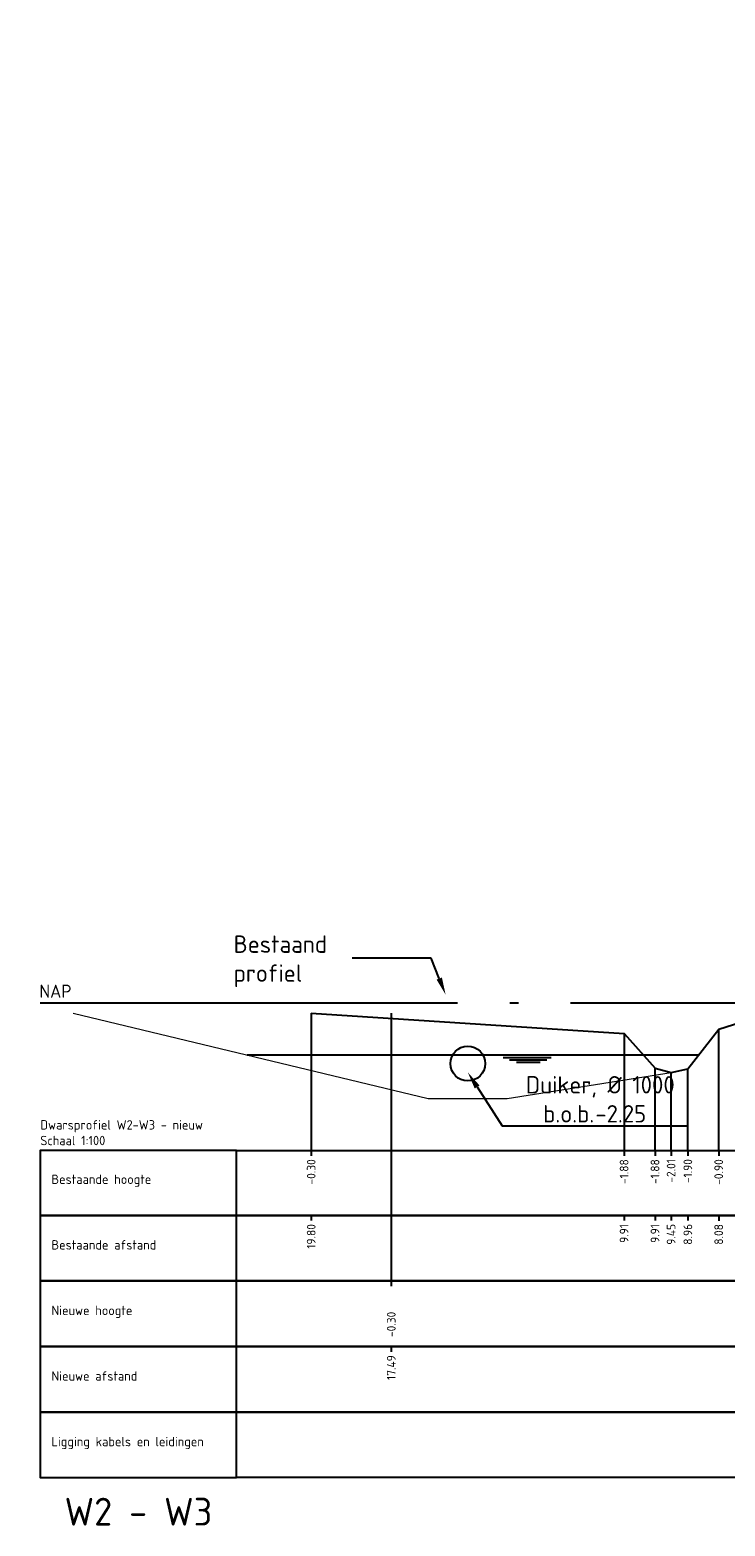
# Model space of a CAD drawing. Extents: x 102676 to 106538, y 417474 to 420545.
# Tile 32 of 112: x 104201 to 104221, y 418383 to 418426. Entities that reach past the tile are written whole.
import ezdxf
from ezdxf import colors
from ezdxf.entities.mleader import LeaderData, LeaderLine
from ezdxf.math import Vec2, Vec3

# ---------------------------------------------------------------- set-up
doc = ezdxf.new("R2010")
doc.units = 0
doc.linetypes.add('AL-NAP_LIJN', pattern=[15.25, 12, -1.5, 0.25, -1.5])
for name, color, linetype, lineweight in [('B-WE-GW-GRONDWERKLIJN_KRUIN-G', 90, 'Continuous', 25), ('B-WE-VH-VERHARDING_FUNDERING_BIMS-GD', 7, 'Continuous', 25), ('N-RO-WH-WATERLIJN', 150, 'Continuous', 25), ('N-WE-GW-TALUDLIJN-G', 90, 'Continuous', 25), ('X-XX-AL-NAP-G', 7, 'AL-NAP_LIJN', 25), ('X-XX-AL-PROFIELBALK-G', 7, 'Continuous', 25), ('X-XX-AL-PROFIELBALK-T25', 7, 'Continuous', 25), ('X-XX-AL-T25', 7, 'Continuous', 25), ('X-XX-AL-VERWIJZING_DOORSNEDE-M_OUD', 7, 'Continuous', 25)]:
    doc.layers.add(name, color=color, linetype=linetype, lineweight=lineweight)
doc.layers.add('N-OI-RI-DUIKER', color=7, linetype='Continuous', lineweight=25, true_color=0x35b137)
doc.styles.add('NLCS-ISO-ANNOTATIEF-T18', font='NLCS-ISO.ttf', dxfattribs={"height": 1.8})
doc.styles.add('NLCS-ISO-ANNOTATIEF-T25', font='NLCS-ISO.ttf', dxfattribs={"height": 2.5})

msp = doc.modelspace()

# ---------------------------------------------------------------- linework, layer by layer
at = {"layer": 'B-WE-GW-GRONDWERKLIJN_KRUIN-G', "color": 8, "elevation": -1.8495}
msp.add_lwpolyline([(104209.5033, 418397.666), (104218.5033, 418397.086), (104219.3925, 418396.086), (104219.8556, 418395.956), (104220.3373, 418396.066), (104221.2265, 418397.2043), (104224.4569, 418398.236), (104225.956, 418398.2958, -0.0149377), (104229.3014, 418398.396, -0.0151831), (104232.6468, 418398.2958), (104234.3299, 418398.196), (104235.1996, 418398.066), (104237.2158, 418397.7647), (104239.342, 418396.126), (104239.5852, 418396.036), (104239.8285, 418396.116), (104241.2256, 418397.1477), (104250.2256, 418397.716)], format="xyb", dxfattribs=at)
at = {"layer": 'B-WE-VH-VERHARDING_FUNDERING_BIMS-GD'}
msp.add_arc((104232.2254, 418465.2021, 0.71), 55.8524, 86.56611, 86.56611, dxfattribs=at)
at = {"layer": 'N-OI-RI-DUIKER', "ltscale": 2}
msp.add_circle((104214.0069, 418396.216), 0.5, dxfattribs=at)
at = {"layer": 'N-RO-WH-WATERLIJN'}
for points in [[(104207.6615, 418396.466), (104220.6498, 418396.466)], [(104215.0253, 418396.3956), (104216.4045, 418396.3956)], [(104215.2094, 418396.3251), (104216.2861, 418396.3251)], [(104215.4084, 418396.2611), (104216.0923, 418396.2611)]]:
    msp.add_lwpolyline(points, dxfattribs=at)
at = {"layer": 'N-WE-GW-TALUDLIJN-G', "lineweight": 0}
msp.add_lwpolyline([(104202.6593, 418397.666), (104212.872, 418395.216), (104215.1418, 418395.216), (104219.8556, 418395.956), (104220.3373, 418396.066), (104221.2265, 418397.2043), (104224.4569, 418398.236)], dxfattribs=at)
at = {"layer": 'X-XX-AL-NAP-G'}
msp.add_lwpolyline([(104201.7128, 418397.966), (104262.4134, 418397.966)], dxfattribs=at)
at = {"layer": 'X-XX-AL-PROFIELBALK-G', "color": 7, "linetype": 'Continuous', "lineweight": 25}
for p, q in [((104209.5033, 418393.7161, -1.8495), (104209.5033, 418393.5661, -1.8495)), ((104218.5033, 418393.7161, -1.8495), (104218.5033, 418393.5661, -1.8495)), ((104219.3925, 418393.7161), (104219.3925, 418393.5661)), ((104219.8556, 418393.7161), (104219.8556, 418393.5661)), ((104220.3373, 418393.7161), (104220.3373, 418393.5661)), ((104221.2244, 418393.7116, -0.7618), (104221.2244, 418393.5616, -0.7618)), ((104209.5033, 418391.8517), (104209.5033, 418391.7017)), ((104218.5033, 418391.8517), (104218.5033, 418391.7017)), ((104219.3925, 418391.8517, 1.8495), (104219.3925, 418391.7017, 1.8495)), ((104219.8556, 418391.8517, 1.8495), (104219.8556, 418391.7017, 1.8495)), ((104220.3373, 418391.8517, 1.8495), (104220.3373, 418391.7017, 1.8495)), ((104221.2244, 418391.8472, 1.0878), (104221.2244, 418391.6972, 1.0878)), ((104211.8073, 418389.9661, 0.0668), (104211.8073, 418389.8161, 0.0668)), ((104211.8073, 418388.0805, 0.0668), (104211.8073, 418387.9305, 0.0668))]:
    msp.add_line(p, q, dxfattribs=at)
for points in [[(104207.3571, 418393.7161), (104262.4134, 418393.7161), (104262.4134, 418391.8517), (104207.3571, 418391.8517)], [(104207.3571, 418391.8517), (104262.4134, 418391.8517), (104262.4134, 418389.9661), (104207.3571, 418389.9661)]]:
    msp.add_lwpolyline(points, close=True, dxfattribs=at)
at = {"layer": 'X-XX-AL-PROFIELBALK-G'}
for points in [[(104207.3571, 418389.9661), (104262.4134, 418389.9661), (104262.4134, 418388.0805), (104207.3571, 418388.0805)], [(104207.3571, 418388.0805), (104262.4134, 418388.0805), (104262.4134, 418386.195), (104207.3571, 418386.195)], [(104207.3571, 418386.195), (104262.4134, 418386.195), (104262.4134, 418384.3094), (104207.3571, 418384.3094)]]:
    msp.add_lwpolyline(points, close=True, dxfattribs=at)
at = {"layer": 'X-XX-AL-PROFIELBALK-G', "color": 7, "linetype": 'Continuous', "lineweight": 25}
for points in [[(104207.3571, 418391.8517), (104207.3571, 418393.7161), (104201.7128, 418393.7161), (104201.7128, 418391.8517)], [(104207.3571, 418389.9661), (104207.3571, 418391.8517), (104201.7128, 418391.8517), (104201.7128, 418389.9661)], [(104207.3571, 418388.0805), (104207.3571, 418389.9661), (104201.7128, 418389.9661), (104201.7128, 418388.0805)], [(104207.3571, 418386.195), (104207.3571, 418388.0805), (104201.7128, 418388.0805), (104201.7128, 418386.195)], [(104207.3571, 418384.3094), (104207.3571, 418386.195), (104201.7128, 418386.195), (104201.7128, 418384.3094)]]:
    msp.add_3dface(points, dxfattribs=at)
at = {"layer": 'X-XX-AL-VERWIJZING_DOORSNEDE-M_OUD', "color": 8}
for points, elevation in [([(104209.5033, 418397.666), (104209.5033, 418393.7161)], -1.8495), ([(104218.5033, 418397.086), (104218.5033, 418393.7161)], -1.8495), ([(104221.2265, 418393.7161), (104221.2265, 418397.2043)], -0.7893), ([(104219.3925, 418393.7161), (104219.3925, 418396.086)], -1.8495), ([(104220.3373, 418393.7161), (104220.3373, 418396.066)], -1.8693)]:
    msp.add_lwpolyline(points, dxfattribs=dict(at, elevation=elevation))
at = {"layer": 'X-XX-AL-VERWIJZING_DOORSNEDE-M_OUD', "color": 1, "elevation": 0.0668}
msp.add_lwpolyline([(104211.8073, 418397.666), (104211.8073, 418389.9661)], dxfattribs=at)
at = {"layer": 'X-XX-AL-VERWIJZING_DOORSNEDE-M_OUD', "color": 8}
msp.add_lwpolyline([(104219.8556, 418393.7161), (104219.8556, 418395.956)], dxfattribs=at)

# ---------------------------------------------------------------- texts
at = {"layer": 'X-XX-AL-PROFIELBALK-T25', "char_height": 0.25, "attachment_point": 6, "rotation": 90, "style": 'NLCS-ISO-ANNOTATIEF-T25'}
for s, insert in [('-0.30', (104209.5033, 418393.4661, -1.0878)), ('-1.88', (104218.5033, 418393.4661, -1.0878)), ('-1.88', (104219.3925, 418393.4661, 0.7618)), ('-2.01', (104219.8556, 418393.4706, 0.7618)), ('-1.90', (104220.3373, 418393.4706, 0.7618)), ('-0.90', (104221.2244, 418393.4661)), ('19.80', (104209.5033, 418391.6017, 0.7618)), ('9.91', (104218.5033, 418391.6017, 0.7618)), ('9.91', (104219.3925, 418391.6017, 2.6113)), ('9.45', (104219.8556, 418391.6062, 2.6113)), ('8.96', (104220.3373, 418391.6062, 2.6113)), ('8.08', (104221.2244, 418391.6017, 1.8495)), ('-0.30', (104211.8073, 418389.0805, 0.8286)), ('17.49', (104211.8073, 418387.8305, 0.8286))]:
    msp.add_mtext_dynamic_manual_height_columns(s, width=0.445486, gutter_width=0.9, heights=[0], dxfattribs=dict(at, insert=insert))
at = {"layer": 'X-XX-AL-PROFIELBALK-T25', "insert": (104204.5349, 418383.3311), "char_height": 0.2, "attachment_point": 5, "style": 'NLCS-ISO-ANNOTATIEF-T25'}
msp.add_mtext_dynamic_manual_height_columns('{\\H4x;W2 - W3} ', width=7.597745, gutter_width=0.9, heights=[0], dxfattribs=at)
at = {"layer": 'X-XX-AL-T25', "style": 'NLCS-ISO-ANNOTATIEF-T25'}
msp.add_text('NAP', height=0.375, dxfattribs=at).set_placement((104201.6871, 418398.1111, -0.9171))
at = {"layer": 'X-XX-AL-T25', "char_height": 0.27, "attachment_point": 1, "style": 'NLCS-ISO-ANNOTATIEF-T18'}
for s, insert in [('Dwarsprofiel W2-W3 - nieuw\\PSchaal 1:100', (104201.7128, 418394.5895)), ('Bestaande hoogte', (104202.0341, 418393.0243)), ('Bestaande afstand', (104202.0341, 418391.1387)), ('Nieuwe hoogte', (104202.0341, 418389.2531)), ('Nieuwe afstand', (104202.0341, 418387.3675)), ('Ligging kabels en leidingen', (104202.0341, 418385.4819))]:
    msp.add_mtext(s, dxfattribs=dict(at, insert=insert))

# ---------------------------------------------------------------- leaders
at = {"layer": 'N-OI-RI-DUIKER', "ltscale": 2}
ml = msp.add_multileader_mtext('Standard', dxfattribs=at)
ml.set_content('Duiker, %%C 1000\\P\\pxi-3,l4,t4;b.o.b.^I-2.25', color=256, style='NLCS-ISO-ANNOTATIEF-T25')
ml.set_leader_properties(color=256, linetype='ByLayer', lineweight=-1)
ml.build(insert=Vec2(0, 0))
ml.multileader.update_dxf_attribs({"text_left_attachment_type": 5, "text_right_attachment_type": 5, "dogleg_length": 2.5, "arrow_head_size": 0.5, "scale": 0.2})
ctx = ml.context
ctx.base_point, ctx.scale, ctx.char_height, ctx.arrow_head_size, ctx.landing_gap_size, ctx.plane_origin = Vec3(104215.4956, 418394.423), 0.2, 0.5, 0.5, 0.18, Vec3(75.2365, -116.0186)
ctx.left_attachment, ctx.right_attachment = 5, 5
notes = []
notes.append((ctx, [(0, (1, 1, 0), (104214.9956, 418394.423), (1, 0), 0.5, [(0, [(104214.0069, 418395.9659)], 0, [])])]))
ctx.mtext.insert, ctx.mtext.flow_direction = Vec3(104215.6756, 418395.8563), 5
at = {"layer": 'X-XX-AL-VERWIJZING_DOORSNEDE-M_OUD'}
ml = msp.add_multileader_mtext('Standard', dxfattribs=at)
ml.set_content('Bestaand profiel', color=256, style='NLCS-ISO-ANNOTATIEF-T25')
ml.set_leader_properties(color=256, linetype='ByLayer', lineweight=-1)
ml.build(insert=Vec2(0, 0))
ml.multileader.update_dxf_attribs({"text_left_attachment_type": 5, "text_right_attachment_type": 5, "dogleg_length": 2.5, "arrow_head_size": 0.5, "scale": 0.2})
ctx = ml.context
ctx.base_point, ctx.scale, ctx.char_height, ctx.arrow_head_size, ctx.landing_gap_size, ctx.plane_origin = Vec3(104207.0925, 418399.2513, -1.8495), 0.2, 0.5, 0.5, 0.18, Vec3(208354.4065, -114.6101, -1.8495)
ctx.left_attachment, ctx.right_attachment = 5, 5
notes.append((ctx, [(0, (1, 1, 0), (104212.9525, 418399.2513, -1.8495), (-1, 0), 0.5, [(0, [(104213.3713, 418398.1961, -1.8495)], 0, [])])]))
ctx.mtext.insert, ctx.mtext.width, ctx.mtext.flow_direction = Vec3(104207.2725, 418399.9013, -1.8495), 7.885368, 5
for ctx, leaders in notes:
    for number, flags, end, landing, length, lines in leaders:
        leader = LeaderData()
        leader.index, (leader.has_last_leader_line, leader.has_dogleg_vector, leader.attachment_direction) = number, flags
        leader.last_leader_point, leader.dogleg_vector, leader.dogleg_length = Vec3(end), Vec3(landing), length
        for number, points, colour, breaks in lines:
            line = LeaderLine()
            line.index, line.vertices, line.color, line.breaks = number, Vec3.list(points), colors.encode_raw_color(colour), breaks
            leader.lines.append(line)
        ctx.leaders.append(leader)

doc.saveas('drawing.dxf')
